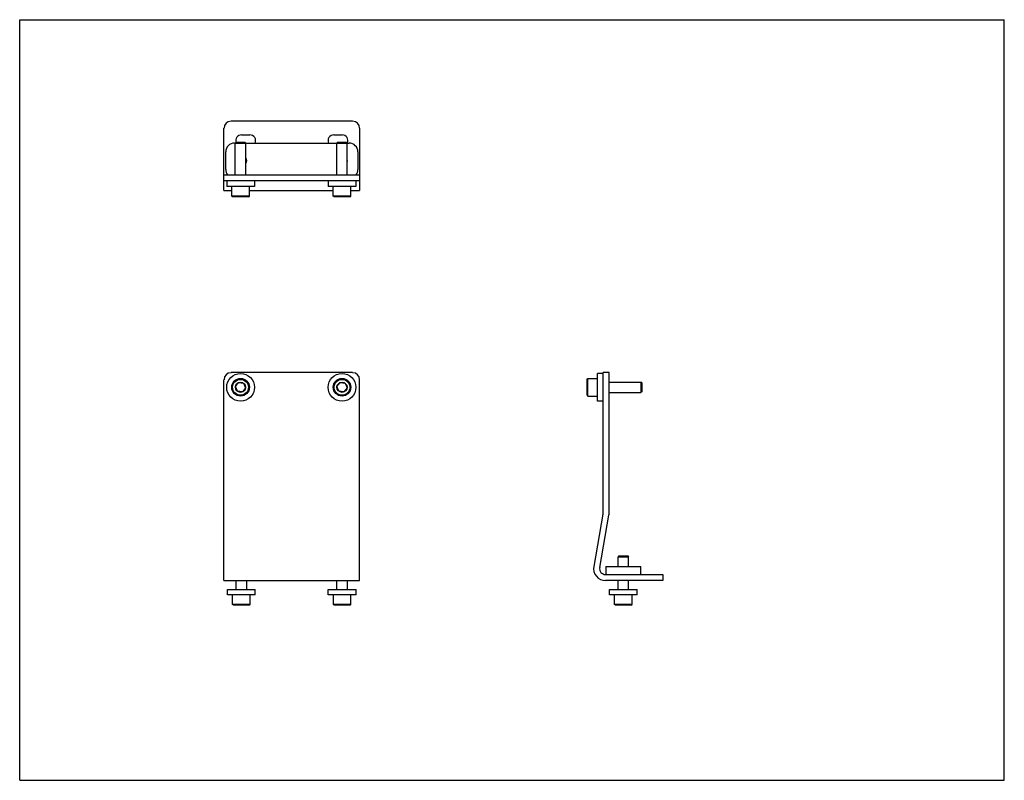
# Model space of a CAD drawing. Header units: inches. Extents: x 0 to 22, y 0 to 17.
import ezdxf

# ---------------------------------------------------------------- set-up
doc = ezdxf.new("R2010")
doc.units = ezdxf.units.IN
doc.header["$LTSCALE"] = 1.21
doc.header["$MEASUREMENT"] = 0
doc.layers.get('0').update_dxf_attribs({"linetype": 'CONTINUOUS'})
for name, color, linetype in [('208448_BL5', 7, 'CONTINUOUS'), ('208470_BL7', 7, 'CONTINUOUS'), ('605279P_BL3', 7, 'CONTINUOUS'), ('605279P_BL4', 7, 'CONTINUOUS'), ('605279P_BL8', 7, 'CONTINUOUS'), ('605279P_BL9', 7, 'CONTINUOUS'), ('9206XXM_920622M_BL0', 7, 'CONTINUOUS'), ('9206XXM_920622M_BL1', 7, 'CONTINUOUS'), ('9206XXM_920625M_BL2', 7, 'CONTINUOUS'), ('9206XXM_920625M_BL6', 7, 'CONTINUOUS')]:
    doc.layers.add(name, color=color, linetype=linetype)

# ---------------------------------------------------------------- blocks, each defined once
blk = doc.blocks.new('9206XXM_920622M_BL0', base_point=(10.346, 8.894))
at = {"layer": '9206XXM_920622M_BL0', "color": 7, "linetype": 'CONTINUOUS'}
for p, q in [((13.389, 5.014), (13.369, 4.994)), ((13.369, 4.994), (13.606, 4.994)), ((13.369, 4.779), (13.369, 4.994)), ((13.389, 5.014), (13.586, 5.014)), ((13.586, 5.014), (13.606, 4.994)), ((13.606, 4.779), (13.606, 4.994)), ((7.087, 4.268), (7.087, 4.465)), ((7.323, 4.268), (7.323, 4.465)), ((13.369, 4.268), (13.369, 4.465)), ((13.606, 4.268), (13.606, 4.465)), ((7.008, 3.931), (7.008, 4.148)), ((7.402, 3.931), (7.402, 4.148)), ((13.291, 3.931), (13.291, 4.148)), ((13.684, 3.931), (13.684, 4.148)), ((7.402, 3.931), (7.008, 3.931)), ((7.028, 3.912), (7.008, 3.931)), ((7.382, 3.912), (7.028, 3.912)), ((7.382, 3.912), (7.402, 3.931)), ((13.684, 3.931), (13.291, 3.931)), ((13.31, 3.912), (13.291, 3.931)), ((13.665, 3.912), (13.31, 3.912)), ((13.665, 3.912), (13.684, 3.931))]:
    blk.add_line(p, q, dxfattribs=at)
blk.add_arc((7.205, 13.849), 0.118, 346.7216, 13.2778, dxfattribs=at)
blk = doc.blocks.new('9206XXM_920622M_BL1', base_point=(4.955, 8.913))
at = {"layer": '9206XXM_920622M_BL1', "color": 7, "linetype": 'CONTINUOUS'}
for p, q in [((4.837, 4.268), (4.837, 4.465)), ((5.073, 4.268), (5.073, 4.465)), ((4.758, 3.931), (4.758, 4.148)), ((5.152, 3.931), (5.152, 4.148)), ((4.778, 3.912), (4.758, 3.931)), ((5.152, 3.931), (4.758, 3.931)), ((5.132, 3.912), (4.778, 3.912)), ((5.132, 3.912), (5.152, 3.931))]:
    blk.add_line(p, q, dxfattribs=at)
for radius, start, end in [(0.118, 325.9873, 33.9721), (0.0984, 354.3594, 5.6309)]:
    blk.add_arc((4.955, 13.849), radius, start, end, dxfattribs=at)
blk = doc.blocks.new('9206XXM_920625M_BL2', base_point=(4.935, 11.423))
at = {"layer": '9206XXM_920625M_BL2', "color": 7, "linetype": 'CONTINUOUS'}
for p, q in [((4.837, 14.259), (4.817, 14.24)), ((4.817, 13.53), (4.817, 14.24)), ((4.817, 14.24), (5.053, 14.24)), ((4.837, 14.259), (5.033, 14.259)), ((5.033, 14.259), (5.053, 14.24)), ((5.053, 13.53), (5.053, 14.24)), ((4.738, 13.059), (4.738, 13.275)), ((5.132, 13.059), (5.132, 13.275)), ((4.758, 13.039), (4.738, 13.059)), ((5.132, 13.059), (4.738, 13.059)), ((5.112, 13.039), (4.758, 13.039)), ((5.112, 13.039), (5.132, 13.059)), ((4.822, 8.799), (4.891, 8.889)), ((4.891, 8.889), (5.004, 8.874)), ((5.004, 8.874), (5.048, 8.769)), ((4.866, 8.694), (4.822, 8.799)), ((4.979, 8.679), (4.866, 8.694)), ((5.048, 8.769), (4.979, 8.679))]:
    blk.add_line(p, q, dxfattribs=at)
for radius in [0.197, 0.177, 0.114]:
    blk.add_circle((4.935, 8.784), radius, dxfattribs=at)
blk = doc.blocks.new('605279P_BL3', base_point=(10.346, 4.208))
at = {"layer": '605279P_BL3', "color": 7, "linetype": 'CONTINUOUS'}
for p, q in [((6.895, 4.268), (7.515, 4.268)), ((6.895, 4.148), (6.895, 4.268)), ((7.515, 4.148), (7.515, 4.268)), ((13.177, 4.148), (13.177, 4.268)), ((13.178, 4.268), (13.797, 4.268)), ((13.797, 4.148), (13.797, 4.268)), ((7.515, 4.148), (6.895, 4.148)), ((13.797, 4.148), (13.178, 4.148))]:
    blk.add_line(p, q, dxfattribs=at)
blk = doc.blocks.new('605279P_BL4', base_point=(4.955, 4.208))
at = {"layer": '605279P_BL4', "color": 7, "linetype": 'CONTINUOUS'}
for p, q in [((4.645, 4.268), (5.265, 4.268)), ((4.645, 4.148), (4.645, 4.268)), ((5.265, 4.148), (5.265, 4.268)), ((5.265, 4.148), (4.645, 4.148))]:
    blk.add_line(p, q, dxfattribs=at)
blk = doc.blocks.new('208448_BL5', base_point=(9.469, 9.599))
at = {"layer": '208448_BL5', "color": 7, "linetype": 'CONTINUOUS'}
for p, q in [((4.564, 13.183), (4.564, 14.576)), ((7.439, 14.734), (4.722, 14.734)), ((7.596, 14.576), (7.596, 13.395)), ((4.955, 14.426), (5.143, 14.426)), ((7.018, 14.426), (7.205, 14.426)), ((4.564, 13.53), (7.596, 13.53)), ((7.596, 13.395), (4.564, 13.395)), ((7.596, 13.393), (7.596, 13.183)), ((4.564, 13.183), (4.738, 13.183)), ((5.132, 13.183), (7.005, 13.183)), ((7.399, 13.183), (7.596, 13.183)), ((7.439, 9.111), (4.722, 9.111)), ((13.034, 5.973), (13.034, 9.111)), ((13.169, 9.111), (13.034, 9.111)), ((13.169, 5.973), (13.169, 9.111)), ((4.564, 4.465), (4.564, 8.953)), ((7.596, 4.465), (7.596, 8.953)), ((13.032, 5.949), (12.826, 4.782)), ((12.959, 4.758), (13.165, 5.926)), ((4.564, 4.465), (7.596, 4.465)), ((13.092, 4.6), (14.373, 4.6)), ((14.373, 4.465), (13.092, 4.465)), ((14.373, 4.6), (14.373, 4.465))]:
    blk.add_line(p, q, dxfattribs=at)
for centre, radius, start, end in [((4.722, 14.576), 0.157, 90, 180), ((7.439, 14.576), 0.157, 0, 90), ((4.955, 14.298), 0.128, 90, 198.8425), ((5.143, 14.298), 0.128, 333.8398, 90), ((7.018, 14.298), 0.128, 90, 206.1641), ((7.205, 14.298), 0.128, 333.8398, 90), ((4.722, 8.953), 0.157, 90, 180), ((7.439, 8.953), 0.157, 0, 90), ((12.899, 5.973), 0.135, 350, 360), ((12.899, 5.973), 0.27, 350, 360), ((13.092, 4.735), 0.27, 170, 270), ((13.092, 4.735), 0.135, 170, 270)]:
    blk.add_arc(centre, radius, start, end, dxfattribs=at)
blk = doc.blocks.new('9206XXM_920625M_BL6', base_point=(10.452, 11.423))
at = {"layer": '9206XXM_920625M_BL6', "color": 7, "linetype": 'CONTINUOUS'}
for p, q in [((7.104, 14.259), (7.084, 14.24)), ((7.084, 14.24), (7.32, 14.24)), ((7.084, 13.53), (7.084, 14.24)), ((7.104, 14.259), (7.3, 14.259)), ((7.3, 14.259), (7.32, 14.24)), ((7.32, 13.53), (7.32, 14.24)), ((7.005, 13.059), (7.005, 13.275)), ((7.399, 13.059), (7.399, 13.275)), ((7.399, 13.059), (7.005, 13.059)), ((7.025, 13.039), (7.005, 13.059)), ((7.379, 13.039), (7.025, 13.039)), ((7.379, 13.039), (7.399, 13.059)), ((7.089, 8.799), (7.158, 8.889)), ((7.158, 8.889), (7.271, 8.874)), ((7.271, 8.874), (7.315, 8.769)), ((12.678, 8.961), (12.698, 8.981)), ((12.678, 8.607), (12.678, 8.961)), ((12.698, 8.587), (12.698, 8.981)), ((12.698, 8.981), (12.914, 8.981)), ((13.169, 8.902), (13.879, 8.902)), ((13.879, 8.902), (13.879, 8.666)), ((13.898, 8.882), (13.879, 8.902)), ((13.898, 8.882), (13.898, 8.685)), ((7.133, 8.694), (7.089, 8.799)), ((7.245, 8.679), (7.133, 8.694)), ((7.315, 8.769), (7.245, 8.679)), ((12.678, 8.607), (12.698, 8.587)), ((12.698, 8.587), (12.914, 8.587)), ((13.169, 8.666), (13.879, 8.666)), ((13.898, 8.685), (13.879, 8.666))]:
    blk.add_line(p, q, dxfattribs=at)
for radius in [0.197, 0.177, 0.114]:
    blk.add_circle((7.202, 8.784), radius, dxfattribs=at)
blk = doc.blocks.new('208470_BL7', base_point=(9.243, 9.421))
at = {"layer": '208470_BL7', "color": 7, "linetype": 'CONTINUOUS'}
for p, q in [((4.801, 14.242), (4.819, 14.242)), ((5.051, 14.242), (7.086, 14.242)), ((7.318, 14.242), (7.36, 14.242)), ((4.604, 13.652), (4.604, 14.045)), ((7.557, 14.045), (7.557, 13.652)), ((13.094, 4.779), (13.881, 4.779)), ((13.094, 4.779), (13.094, 4.6)), ((13.881, 4.6), (13.881, 4.779))]:
    blk.add_line(p, q, dxfattribs=at)
for centre, start, end in [((4.801, 14.045), 90, 180), ((7.36, 14.045), 0, 90), ((4.801, 13.652), 180, 218.1672), ((7.36, 13.652), 321.8328, 360)]:
    blk.add_arc(centre, 0.197, start, end, dxfattribs=at)
blk = doc.blocks.new('605279P_BL8', base_point=(4.935, 10.934))
at = {"layer": '605279P_BL8', "color": 7, "linetype": 'CONTINUOUS'}
for p, q in [((4.625, 13.395), (4.625, 13.275)), ((5.245, 13.275), (4.625, 13.275)), ((5.245, 13.395), (5.245, 13.275))]:
    blk.add_line(p, q, dxfattribs=at)
blk.add_circle((4.935, 8.784), 0.31, dxfattribs=at)
blk = doc.blocks.new('605279P_BL9', base_point=(9.963, 10.934))
at = {"layer": '605279P_BL9', "color": 7, "linetype": 'CONTINUOUS'}
for p, q in [((6.892, 13.395), (6.892, 13.275)), ((7.512, 13.275), (6.892, 13.275)), ((7.512, 13.395), (7.512, 13.275)), ((12.914, 8.474), (12.914, 9.094)), ((13.034, 9.094), (12.914, 9.094)), ((13.034, 8.474), (12.914, 8.474))]:
    blk.add_line(p, q, dxfattribs=at)
blk.add_circle((7.202, 8.784), 0.31, dxfattribs=at)

msp = doc.modelspace()

# ---------------------------------------------------------------- linework, layer by layer
at = {"color": 7, "linetype": 'CONTINUOUS'}
for p, q in [((0, 0), (0, 17)), ((0, 17), (22, 17)), ((22, 0), (22, 17)), ((0, 0), (22, 0))]:
    msp.add_line(p, q, dxfattribs=at)

# ---------------------------------------------------------------- block references
at = {"layer": '208448_BL5'}
msp.add_blockref('208448_BL5', (9.469, 9.599), dxfattribs=at)
at = {"layer": '208470_BL7'}
msp.add_blockref('208470_BL7', (9.243, 9.421), dxfattribs=at)
at = {"layer": '605279P_BL3'}
msp.add_blockref('605279P_BL3', (10.346, 4.208), dxfattribs=at)
at = {"layer": '605279P_BL4'}
msp.add_blockref('605279P_BL4', (4.955, 4.208), dxfattribs=at)
at = {"layer": '605279P_BL8'}
msp.add_blockref('605279P_BL8', (4.935, 10.934), dxfattribs=at)
at = {"layer": '605279P_BL9'}
msp.add_blockref('605279P_BL9', (9.963, 10.934), dxfattribs=at)
at = {"layer": '9206XXM_920622M_BL0'}
msp.add_blockref('9206XXM_920622M_BL0', (10.346, 8.894), dxfattribs=at)
at = {"layer": '9206XXM_920622M_BL1'}
msp.add_blockref('9206XXM_920622M_BL1', (4.955, 8.913), dxfattribs=at)
at = {"layer": '9206XXM_920625M_BL2'}
msp.add_blockref('9206XXM_920625M_BL2', (4.935, 11.423), dxfattribs=at)
at = {"layer": '9206XXM_920625M_BL6'}
msp.add_blockref('9206XXM_920625M_BL6', (10.452, 11.423), dxfattribs=at)

doc.saveas('drawing.dxf')
